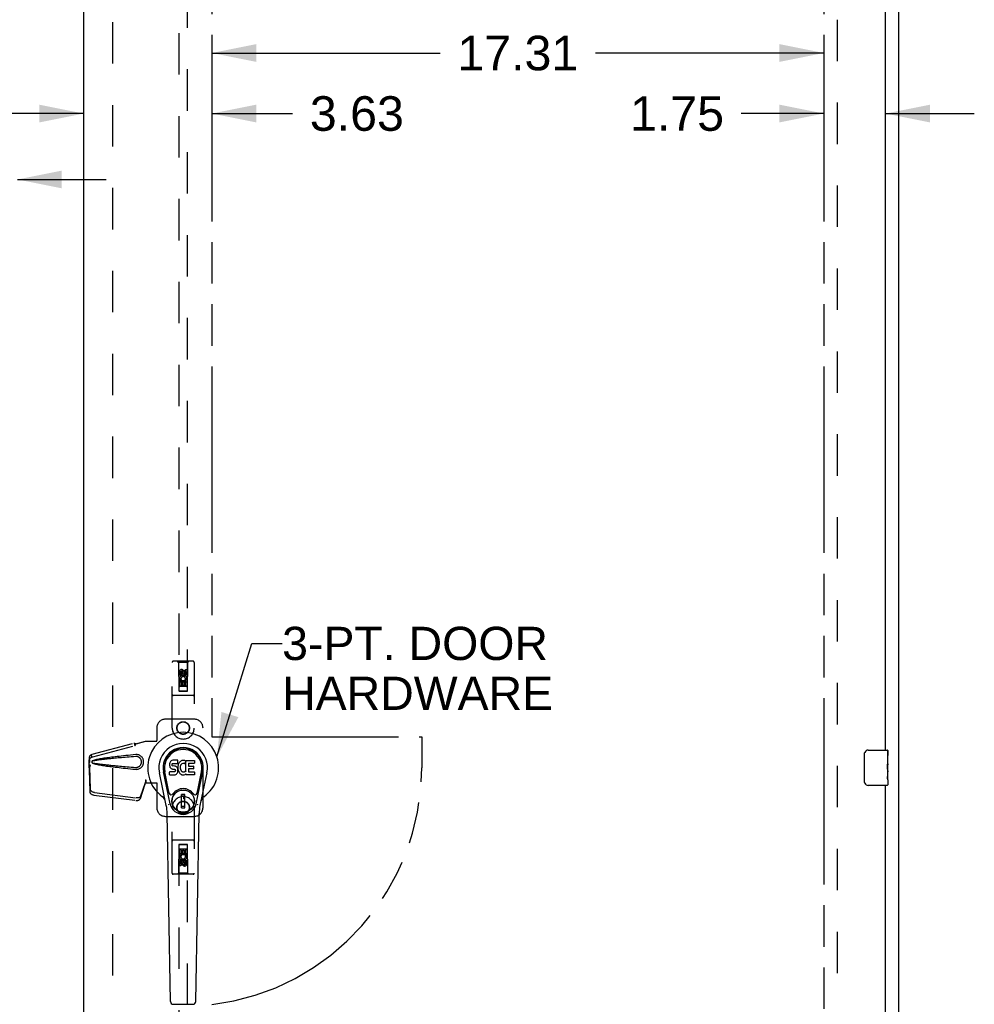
# Model space of a CAD drawing. Header units: inches. Extents: x 0 to 213, y 0 to 138.
# Tile 9 of 16: x 67 to 94, y 64 to 92. Entities that reach past the tile are written whole.
import ezdxf

# ---------------------------------------------------------------- set-up
doc = ezdxf.new("R2010")
doc.units = ezdxf.units.IN
doc.header["$LTSCALE"] = 11.73
doc.header["$MEASUREMENT"] = 0
doc.linetypes.add('HIDDEN', pattern=[0.2, 0.1, -0.1])
doc.linetypes.add('PHANTOM', pattern=[0.8, 0.45, -0.05, 0.1, -0.05, 0.1, -0.05])
doc.layers.get('0').update_dxf_attribs({"linetype": 'CONTINUOUS'})
for name, color, linetype in [('02___PRT_ALL_AXES', 7, 'CONTINUOUS'), ('AVAILABLE_DOOR_SPACE', 7, 'CONTINUOUS'), ('DEFAULT_2', 8, 'HIDDEN'), ('DIMENSIONS', 7, 'CONTINUOUS')]:
    doc.layers.add(name, color=color, linetype=linetype)
doc.styles.get("Standard").update_dxf_attribs({"font": 'arial.ttf'})
doc.dimstyles.new('DIMSTYLE_2', dxfattribs={"dimtxt": 0.978545, "dimasz": 1.254545, "dimexe": 0.09, "dimexo": 0.07, "dimgap": 0.039, "dimtad": 0, "dimtih": 1, "dimtoh": 1, "dimzin": 4, "dimdsep": 46, "dimtxsty": 'Standard', "dimblk": '_FILLED', "dimblk1": '_FILLED', "dimblk2": '_FILLED', "dimcen": 0.09, "dimazin": 1, "dimtfac": 1, "dimtdec": 3, "dimtofl": 0, "dimtmove": 0, "dimatfit": 3, "dimldrblk": '_FILLED', "dimfxl": 1, "dimtolj": 1, "dimtzin": 4, "dimarcsym": 0})
doc.dimstyles.get("Standard").update_dxf_attribs({"dimtxt": 1.066364, "dimasz": 1.254545, "dimexe": 0.09, "dimexo": 0.07, "dimgap": 0.09, "dimtad": 0, "dimtih": 1, "dimtoh": 1, "dimdec": 3, "dimzin": 4, "dimdsep": 46, "dimtxsty": 'Standard', "dimblk": '_FILLED', "dimblk1": '_FILLED', "dimblk2": '_FILLED', "dimcen": 0.09, "dimadec": 3, "dimazin": 1, "dimtp": 0.001, "dimtm": 0.001, "dimtfac": 1, "dimtdec": 3, "dimtofl": 0, "dimtmove": 0, "dimatfit": 3, "dimldrblk": '_FILLED', "dimfxl": 1, "dimtolj": 1, "dimtzin": 4, "dimarcsym": 0})

# ---------------------------------------------------------------- blocks, each defined once
blk = doc.blocks.new('_FILLED')
at = {"color": 0, "linetype": 'ByBlock'}
blk.add_solid([(0, 0), (-1, 0.2), (-1, -0.2)], dxfattribs=at)
blk = doc.blocks.new('*D11')
at = {"layer": 'DIMENSIONS', "color": 2, "linetype": 'Continuous'}
for p, q in [((72.214, 91.04), (78.671, 91.04)), ((89.527, 91.04), (83.069, 91.04))]:
    blk.add_line(p, q, dxfattribs=at)
at = {"layer": 'DIMENSIONS', "color": 2, "linetype": 'Continuous', "xscale": 1.2545454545, "yscale": 1.2545454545, "zscale": 1.2545454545, "rotation": 180}
blk.add_blockref('_FILLED', (72.214, 91.04), dxfattribs=at)
at = {"layer": 'DIMENSIONS', "color": 2, "linetype": 'Continuous', "xscale": 1.2545454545, "yscale": 1.2545454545, "zscale": 1.2545454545}
blk.add_blockref('_FILLED', (89.527, 91.04), dxfattribs=at)
at = {"layer": 'DIMENSIONS', "color": 2, "linetype": 'Continuous', "insert": (80.87, 91.529), "char_height": 0.9785, "width": 3.41945, "attachment_point": 2, "line_spacing_factor": 0.9}
blk.add_mtext('17.31', dxfattribs=at)
blk = doc.blocks.new('*D12')
at = {"layer": 'DIMENSIONS', "color": 2, "linetype": 'Continuous'}
for p, q in [((89.527, 89.327), (87.194, 89.327)), ((91.277, 89.327), (93.786, 89.327))]:
    blk.add_line(p, q, dxfattribs=at)
at = {"layer": 'DIMENSIONS', "color": 2, "linetype": 'Continuous', "xscale": 1.2545454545, "yscale": 1.2545454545, "zscale": 1.2545454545}
blk.add_blockref('_FILLED', (89.527, 89.327), dxfattribs=at)
at = {"layer": 'DIMENSIONS', "color": 2, "linetype": 'Continuous', "xscale": 1.2545454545, "yscale": 1.2545454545, "zscale": 1.2545454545, "rotation": 180}
blk.add_blockref('_FILLED', (91.277, 89.327), dxfattribs=at)
at = {"layer": 'DIMENSIONS', "color": 2, "linetype": 'Continuous', "insert": (86.705, 89.817), "char_height": 0.9785, "width": 2.65917, "attachment_point": 3, "line_spacing_factor": 0.9}
blk.add_mtext('1.75', dxfattribs=at)
blk = doc.blocks.new('*D13')
at = {"layer": 'DIMENSIONS', "color": 2, "linetype": 'Continuous'}
for p, q in [((68.589, 89.327), (66.08, 89.327)), ((72.214, 89.327), (74.496, 89.327))]:
    blk.add_line(p, q, dxfattribs=at)
at = {"layer": 'DIMENSIONS', "color": 2, "linetype": 'Continuous', "xscale": 1.2545454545, "yscale": 1.2545454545, "zscale": 1.2545454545}
blk.add_blockref('_FILLED', (68.589, 89.327), dxfattribs=at)
at = {"layer": 'DIMENSIONS', "color": 2, "linetype": 'Continuous', "xscale": 1.2545454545, "yscale": 1.2545454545, "zscale": 1.2545454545, "rotation": 180}
blk.add_blockref('_FILLED', (72.214, 89.327), dxfattribs=at)
at = {"layer": 'DIMENSIONS', "color": 2, "linetype": 'Continuous', "insert": (74.986, 89.817), "char_height": 0.9785, "width": 2.65917, "attachment_point": 1, "line_spacing_factor": 0.9}
blk.add_mtext('3.63', dxfattribs=at)
blk = doc.blocks.new('*D14')
at = {"layer": 'DIMENSIONS', "color": 2, "linetype": 'Continuous'}
for p, q in [((63.089, 87.461), (61.055, 87.461)), ((66.714, 87.461), (69.223, 87.461))]:
    blk.add_line(p, q, dxfattribs=at)
at = {"layer": 'DIMENSIONS', "color": 2, "linetype": 'Continuous', "xscale": 1.2545454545, "yscale": 1.2545454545, "zscale": 1.2545454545}
blk.add_blockref('_FILLED', (63.089, 87.461), dxfattribs=at)
at = {"layer": 'DIMENSIONS', "color": 2, "linetype": 'Continuous', "xscale": 1.2545454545, "yscale": 1.2545454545, "zscale": 1.2545454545, "rotation": 180}
blk.add_blockref('_FILLED', (66.714, 87.461), dxfattribs=at)
at = {"layer": 'DIMENSIONS', "color": 2, "linetype": 'Continuous', "insert": (60.566, 87.951), "char_height": 0.9785, "width": 2.65917, "attachment_point": 3, "line_spacing_factor": 0.9}
blk.add_mtext('3.63', dxfattribs=at)

msp = doc.modelspace()

# ---------------------------------------------------------------- linework, layer by layer
at = {"color": 3, "linetype": 'Continuous'}
for p, q in [((91.652, 32.918), (91.652, 104.71)), ((68.589, 39.668), (68.589, 101.96)), ((91.277, 71.314), (91.277, 96.564)), ((91.277, 45.064), (91.277, 70.314))]:
    msp.add_line(p, q, dxfattribs=at)
at = {"color": 7, "linetype": 'Continuous'}
for p, q in [((90.682, 70.414), (90.682, 71.214)), ((90.782, 71.314), (91.322, 71.314)), ((91.337, 71.299), (91.337, 71.16)), ((71.017, 70.928), (71.015, 70.905)), ((71.015, 70.905), (71.016, 70.881)), ((71.016, 70.881), (71.02, 70.857)), ((71.022, 70.952), (71.017, 70.928)), ((71.02, 70.857), (71.029, 70.835)), ((71.032, 70.974), (71.022, 70.952)), ((71.029, 70.835), (71.041, 70.815)), ((71.045, 70.994), (71.032, 70.974)), ((71.041, 70.815), (71.058, 70.798)), ((71.054, 71.002), (71.045, 70.994)), ((71.063, 71.008), (71.054, 71.002)), ((71.058, 70.798), (71.078, 70.784)), ((71.085, 71.018), (71.063, 71.008)), ((71.078, 70.784), (71.089, 70.78)), ((71.108, 71.025), (71.085, 71.018)), ((71.087, 70.908), (71.089, 70.923)), ((71.087, 70.893), (71.087, 70.908)), ((71.087, 70.885), (71.087, 70.893)), ((71.09, 70.878), (71.087, 70.885)), ((71.089, 70.923), (71.092, 70.93)), ((71.089, 70.78), (71.1, 70.778)), ((71.094, 70.872), (71.09, 70.878)), ((71.092, 70.93), (71.098, 70.935)), ((71.1, 70.868), (71.094, 70.872)), ((71.098, 70.935), (71.112, 70.939)), ((71.115, 70.864), (71.1, 70.868)), ((71.1, 70.778), (71.148, 70.778)), ((71.248, 71.025), (71.108, 71.025)), ((71.112, 70.939), (71.127, 70.94)), ((71.139, 70.865), (71.115, 70.864)), ((71.127, 70.94), (71.24, 70.94)), ((71.163, 70.863), (71.139, 70.865)), ((71.148, 70.778), (71.155, 70.777)), ((71.155, 70.777), (71.162, 70.775)), ((71.162, 70.775), (71.168, 70.77)), ((71.186, 70.858), (71.163, 70.863)), ((71.168, 70.77), (71.173, 70.764)), ((71.197, 70.853), (71.186, 70.858)), ((71.207, 70.847), (71.197, 70.853)), ((71.224, 70.83), (71.207, 70.847)), ((71.237, 70.81), (71.224, 70.83)), ((71.247, 70.788), (71.237, 70.81)), ((71.24, 70.94), (71.246, 70.941)), ((71.246, 70.941), (71.248, 70.946)), ((71.253, 70.764), (71.247, 70.788)), ((71.25, 70.983), (71.248, 71.025)), ((71.248, 70.946), (71.249, 70.959)), ((71.252, 70.861), (71.248, 70.817)), ((71.248, 70.817), (71.249, 70.795)), ((71.249, 70.959), (71.25, 70.983)), ((71.249, 70.795), (71.252, 70.773)), ((71.256, 70.883), (71.252, 70.861)), ((71.252, 70.773), (71.256, 70.751)), ((71.262, 70.905), (71.256, 70.883)), ((71.271, 70.925), (71.262, 70.905)), ((71.282, 70.945), (71.271, 70.925)), ((71.295, 70.963), (71.282, 70.945)), ((71.309, 70.98), (71.295, 70.963)), ((71.326, 70.995), (71.309, 70.98)), ((71.318, 70.833), (71.317, 70.806)), ((71.317, 70.806), (71.318, 70.793)), ((71.321, 70.86), (71.318, 70.833)), ((71.318, 70.793), (71.321, 70.78)), ((71.325, 70.872), (71.321, 70.86)), ((71.321, 70.78), (71.332, 70.755)), ((71.331, 70.884), (71.325, 70.872)), ((71.344, 71.008), (71.326, 70.995)), ((71.345, 70.907), (71.331, 70.884)), ((71.364, 71.017), (71.344, 71.008)), ((71.353, 70.918), (71.345, 70.907)), ((71.364, 70.925), (71.353, 70.918)), ((71.386, 71.022), (71.364, 71.017)), ((71.389, 70.936), (71.364, 70.925)), ((71.408, 71.024), (71.386, 71.022)), ((71.401, 70.939), (71.389, 70.936)), ((71.415, 70.939), (71.401, 70.939)), ((71.431, 71.024), (71.408, 71.024)), ((71.428, 70.936), (71.415, 70.939)), ((71.44, 70.931), (71.428, 70.936)), ((71.442, 71.022), (71.431, 71.024)), ((71.452, 71.019), (71.442, 71.022)), ((71.473, 71.001), (71.446, 70.933)), ((71.471, 71.006), (71.452, 71.019)), ((71.481, 71.023), (71.718, 71.023)), ((71.481, 70.698), (71.481, 71.023)), ((71.551, 70.936), (71.551, 70.868)), ((71.553, 70.777), (71.553, 70.7)), ((71.718, 70.94), (71.556, 70.94)), ((71.556, 70.864), (71.687, 70.864)), ((71.687, 70.782), (71.557, 70.782)), ((71.692, 70.859), (71.692, 70.786)), ((71.723, 71.019), (71.723, 70.945)), ((91.337, 70.929), (91.337, 70.898)), ((70.925, 69.744), (70.728, 70.67)), ((71.036, 69.792), (70.843, 70.695)), ((70.891, 70.469), (70.847, 70.696)), ((70.959, 70.322), (70.884, 70.703)), ((71.018, 70.619), (71.018, 70.694)), ((71.082, 70.699), (71.022, 70.698)), ((71.023, 70.614), (71.167, 70.614)), ((71.143, 70.699), (71.082, 70.699)), ((71.158, 70.7), (71.143, 70.699)), ((71.164, 70.704), (71.158, 70.7)), ((71.17, 70.709), (71.164, 70.704)), ((71.167, 70.614), (71.179, 70.616)), ((71.179, 70.721), (71.17, 70.709)), ((71.173, 70.764), (71.18, 70.751)), ((71.182, 70.728), (71.179, 70.721)), ((71.179, 70.616), (71.19, 70.62)), ((71.18, 70.751), (71.182, 70.735)), ((71.182, 70.735), (71.182, 70.728)), ((71.19, 70.62), (71.21, 70.633)), ((71.21, 70.633), (71.227, 70.65)), ((71.227, 70.65), (71.233, 70.66)), ((71.233, 70.66), (71.239, 70.671)), ((71.239, 70.671), (71.247, 70.693)), ((71.247, 70.693), (71.254, 70.717)), ((71.255, 70.741), (71.253, 70.764)), ((71.254, 70.717), (71.255, 70.741)), ((71.256, 70.751), (71.263, 70.73)), ((71.263, 70.73), (71.285, 70.691)), ((71.285, 70.691), (71.297, 70.672)), ((71.297, 70.672), (71.312, 70.655)), ((71.312, 70.655), (71.328, 70.64)), ((71.328, 70.64), (71.346, 70.627)), ((71.332, 70.755), (71.345, 70.732)), ((71.345, 70.732), (71.354, 70.722)), ((71.346, 70.627), (71.356, 70.622)), ((71.354, 70.722), (71.364, 70.713)), ((71.356, 70.622), (71.366, 70.618)), ((71.364, 70.713), (71.375, 70.706)), ((71.366, 70.618), (71.388, 70.612)), ((71.375, 70.706), (71.387, 70.701)), ((71.387, 70.701), (71.401, 70.698)), ((71.388, 70.612), (71.41, 70.61)), ((71.401, 70.698), (71.414, 70.698)), ((71.41, 70.61), (71.432, 70.613)), ((71.414, 70.698), (71.427, 70.7)), ((71.427, 70.7), (71.44, 70.704)), ((71.432, 70.613), (71.454, 70.62)), ((71.44, 70.704), (71.452, 70.709)), ((71.452, 70.709), (71.463, 70.717)), ((71.454, 70.62), (71.472, 70.631)), ((71.469, 70.716), (71.481, 70.698)), ((71.472, 70.631), (71.473, 70.631)), ((71.483, 70.631), (71.473, 70.631)), ((71.483, 70.619), (71.483, 70.631)), ((71.719, 70.614), (71.488, 70.614)), ((71.557, 70.695), (71.719, 70.695)), ((71.723, 70.691), (71.723, 70.619)), ((71.767, 69.792), (71.96, 70.695)), ((71.844, 70.322), (71.919, 70.703)), ((72.075, 70.67), (71.878, 69.744)), ((71.912, 70.469), (71.956, 70.696)), ((91.337, 70.732), (91.337, 70.699)), ((71.007, 70.097), (70.959, 70.322)), ((71.796, 70.097), (71.844, 70.322)), ((91.322, 70.314), (90.782, 70.314)), ((91.337, 70.475), (91.337, 70.329)), ((71.447, 70.057), (71.356, 70.057)), ((71.356, 69.683), (71.356, 70.057)), ((71.356, 70.017), (71.447, 70.017)), ((71.407, 70.017), (71.407, 69.938)), ((71.447, 69.938), (71.407, 69.938)), ((71.447, 69.683), (71.447, 70.057)), ((71.447, 69.722), (71.356, 69.722)), ((71.356, 69.683), (71.447, 69.683)), ((71.044, 64.198), (70.951, 69.519)), ((71.759, 64.198), (71.852, 69.519)), ((71.122, 64.121), (71.681, 64.121))]:
    msp.add_line(p, q, dxfattribs=at)
for points in [[(90.682, 71.214), (90.682, 71.22), (90.682, 71.227), (90.683, 71.233), (90.685, 71.239), (90.686, 71.245), (90.688, 71.25)], [(90.688, 70.378), (90.686, 70.384), (90.685, 70.389), (90.683, 70.395), (90.682, 70.402), (90.682, 70.408), (90.682, 70.414)], [(71.003, 69.761), (71.002, 69.767), (71, 69.772), (70.999, 69.778), (70.997, 69.783)], [(71.806, 69.783), (71.805, 69.778), (71.803, 69.772), (71.802, 69.767), (71.8, 69.761)]]:
    msp.add_lwpolyline(points, dxfattribs=at)
for radius in [0.317, 0.313]:
    msp.add_circle((71.402, 69.87), radius, dxfattribs=at)
for centre, radius, start, end in [((71.402, 70.814), 1.004, 305.5066, 234.4934), ((71.402, 70.814), 0.689, 347.9703, 192.0297), ((71.402, 70.814), 0.571, 347.9703, 192.0297), ((71.402, 70.804), 0.527, 348.9402, 191.0594), ((90.782, 71.214), 0.1, 90, 158.7946), ((91.322, 71.299), 0.015, 0, 90), ((71.442, 70.935), 0.00448, 246.1578, 339.0016), ((71.468, 71.003), 0.00448, 339.0016, 51.8729), ((71.556, 70.936), 0.00448, 90, 180), ((71.556, 70.868), 0.00448, 180, 270), ((71.557, 70.777), 0.00448, 90, 180), ((71.687, 70.859), 0.00448, 0, 90), ((71.687, 70.786), 0.00448, 270, 360), ((71.718, 71.019), 0.00448, 0, 90), ((71.718, 70.945), 0.00448, 270, 360), ((71.022, 70.694), 0.00448, 90, 180.0119), ((71.023, 70.619), 0.00483, 180, 270), ((71.466, 70.713), 0.00448, 34.0893, 127.3444), ((71.488, 70.619), 0.00448, 180, 270), ((71.557, 70.7), 0.00448, 180, 270), ((71.719, 70.691), 0.00448, 0, 90), ((71.719, 70.619), 0.00448, 270, 360), ((71.402, 69.87), 0.354, 35.4237, 144.5763), ((90.782, 70.414), 0.1, 201.1999, 270), ((91.322, 70.329), 0.015, 270, 360), ((70.704, 69.837), 0.197, 12.0297, 54.4934), ((71.065, 70.109), 0.0591, 192.0297, 324.5763), ((71.738, 70.109), 0.0591, 215.4237, 347.9703), ((72.099, 69.837), 0.197, 125.5066, 167.9703), ((69.77, 69.498), 1.181, 1, 12.0297), ((71.402, 69.87), 0.374, 192.0297, 347.9703), ((73.033, 69.498), 1.181, 167.9703, 179), ((71.122, 64.2), 0.0787, 181, 270), ((71.681, 64.2), 0.0787, 270, 359)]:
    msp.add_arc(centre, radius, start, end, dxfattribs=at)
msp.add_ellipse((71.402, 70.804), major_axis=(0, 0.565), ratio=0.999848, start_param=-1.76365, end_param=1.76365, dxfattribs=at)
at = {"layer": '02___PRT_ALL_AXES', "color": 8, "linetype": 'HIDDEN'}
for p, q in [((71.466, 73.593), (71.508, 73.593)), ((71.466, 73.501), (71.466, 73.593)), ((71.508, 73.593), (71.508, 73.501)), ((71.295, 73.437), (71.295, 73.529)), ((71.337, 73.437), (71.295, 73.437)), ((71.295, 73.281), (71.473, 73.281)), ((71.295, 73.124), (71.295, 73.281)), ((71.343, 73.305), (71.304, 73.288)), ((71.337, 73.529), (71.337, 73.437)), ((71.381, 73.501), (71.381, 73.529)), ((71.422, 73.543), (71.422, 73.497)), ((71.473, 73.281), (71.454, 73.294)), ((71.498, 73.284), (71.496, 73.281)), ((71.496, 73.281), (71.508, 73.281)), ((71.508, 73.281), (71.508, 73.124)), ((71.337, 73.124), (71.295, 73.124)), ((71.38, 73.238), (71.337, 73.238)), ((71.337, 73.238), (71.337, 73.124)), ((71.38, 73.146), (71.38, 73.238)), ((71.422, 73.146), (71.38, 73.146)), ((71.466, 73.238), (71.422, 73.238)), ((71.422, 73.238), (71.422, 73.146)), ((71.466, 73.124), (71.466, 73.238)), ((71.508, 73.124), (71.466, 73.124)), ((71.295, 68.504), (71.337, 68.504)), ((71.295, 68.348), (71.295, 68.504)), ((71.307, 68.348), (71.295, 68.348)), ((71.306, 68.344), (71.307, 68.348)), ((71.508, 68.348), (71.331, 68.348)), ((71.331, 68.348), (71.349, 68.335)), ((71.337, 68.504), (71.337, 68.39)), ((71.337, 68.39), (71.381, 68.39)), ((71.381, 68.482), (71.423, 68.482)), ((71.381, 68.39), (71.381, 68.482)), ((71.423, 68.482), (71.423, 68.39)), ((71.423, 68.39), (71.466, 68.39)), ((71.46, 68.323), (71.499, 68.34)), ((71.466, 68.504), (71.508, 68.504)), ((71.466, 68.39), (71.466, 68.504)), ((71.508, 68.504), (71.508, 68.348)), ((71.295, 68.035), (71.295, 68.127)), ((71.337, 68.035), (71.295, 68.035)), ((71.337, 68.127), (71.337, 68.035)), ((71.381, 68.085), (71.381, 68.131)), ((71.422, 68.127), (71.422, 68.099)), ((71.466, 68.191), (71.508, 68.191)), ((71.466, 68.099), (71.466, 68.191)), ((71.508, 68.191), (71.508, 68.099))]:
    msp.add_line(p, q, dxfattribs=at)
at = {"layer": '02___PRT_ALL_AXES', "color": 7, "linetype": 'Continuous'}
for p, q in [((91.337, 71.16), (91.33, 71.16)), ((91.33, 71.16), (91.33, 70.929)), ((91.337, 70.735), (91.337, 71.299)), ((91.337, 70.992), (91.33, 70.992)), ((91.337, 70.929), (91.33, 70.929)), ((91.337, 70.894), (91.331, 70.894)), ((91.335, 70.76), (91.333, 70.782)), ((91.337, 70.699), (91.33, 70.699)), ((91.33, 70.699), (91.33, 70.563)), ((91.331, 70.531), (91.337, 70.531)), ((91.335, 70.762), (91.337, 70.762)), ((91.337, 70.476), (91.337, 70.732)), ((91.337, 70.475), (91.337, 70.329))]:
    msp.add_line(p, q, dxfattribs=at)
for points in [[(91.333, 70.782), (91.332, 70.793), (91.331, 70.805), (91.331, 70.818), (91.33, 70.83), (91.33, 70.843), (91.33, 70.856), (91.33, 70.869), (91.33, 70.882), (91.331, 70.894), (91.331, 70.906), (91.332, 70.918)], [(91.331, 70.526), (91.331, 70.535), (91.33, 70.544), (91.33, 70.553), (91.33, 70.563)], [(91.334, 70.502), (91.333, 70.509), (91.332, 70.517), (91.331, 70.526)], [(91.337, 70.475), (91.336, 70.478), (91.336, 70.483), (91.335, 70.488), (91.334, 70.502)], [(91.337, 70.732), (91.336, 70.741), (91.336, 70.75), (91.335, 70.76)]]:
    msp.add_lwpolyline(points, dxfattribs=at)
at = {"layer": '02___PRT_ALL_AXES', "color": 8, "linetype": 'HIDDEN'}
for centre, radius in [((71.402, 73.487), 0.085), ((71.402, 71.939), 0.172), ((71.402, 69.689), 0.172), ((71.402, 68.142), 0.085)]:
    msp.add_circle(centre, radius, dxfattribs=at)
for centre, radius, start, end in [((71.359, 73.529), 0.0644, 12.2995, 180.0775), ((71.402, 73.33), 0.107, 334.2636, 203.4027), ((71.359, 73.529), 0.0219, 359.9011, 180), ((71.402, 73.33), 0.0639, 324.8895, 203.4026), ((71.445, 73.501), 0.0635, 180, 360), ((71.444, 73.501), 0.0219, 190.307, 360), ((71.401, 68.298), 0.107, 154.2636, 23.4027), ((71.401, 68.298), 0.0639, 144.8895, 23.4026), ((71.358, 68.127), 0.0635, 0, 180), ((71.359, 68.127), 0.0219, 10.307, 180), ((71.444, 68.099), 0.0644, 192.2995, 0.0775), ((71.444, 68.099), 0.0219, 179.9011, 360)]:
    msp.add_arc(centre, radius, start, end, dxfattribs=at)
at = {"layer": '02___PRT_ALL_AXES', "color": 7, "linetype": 'Continuous'}
msp.add_ellipse((91.074, 70.898), major_axis=(0.263, 0), ratio=0.432808, start_param=0, end_param=0.179988, dxfattribs=at)
at = {"layer": 'AVAILABLE_DOOR_SPACE', "color": 4, "linetype": 'PHANTOM'}
for p, q in [((72.214, 100.939), (72.214, 71.689)), ((89.527, 100.939), (89.527, 40.689)), ((72.214, 71.689), (78.152, 71.689)), ((78.152, 71.689), (78.152, 70.814))]:
    msp.add_line(p, q, dxfattribs=at)
msp.add_arc((71.402, 70.814), 6.75, 276.9135, 360, dxfattribs=at)
at = {"layer": 'DEFAULT_2', "color": 8, "linetype": 'HIDDEN'}
for p, q in [((69.402, 101.299), (69.402, 40.329)), ((89.902, 101.366), (89.902, 40.262)), ((71.277, 100.987), (71.277, 72.985)), ((71.527, 72.985), (71.527, 100.987)), ((71.089, 71.939), (71.089, 73.797)), ((71.684, 73.827), (71.119, 73.827)), ((71.272, 73.797), (71.242, 73.827)), ((71.272, 73.797), (71.275, 72.987)), ((71.532, 73.797), (71.272, 73.797)), ((71.402, 73.558), (71.339, 73.522)), ((71.402, 73.558), (71.402, 73.547)), ((71.464, 73.522), (71.402, 73.558)), ((71.528, 72.987), (71.532, 73.797)), ((71.532, 73.797), (71.562, 73.827)), ((71.714, 73.797), (71.714, 71.939)), ((71.339, 73.522), (71.339, 73.45)), ((71.339, 73.522), (71.349, 73.517)), ((71.339, 73.45), (71.349, 73.456)), ((71.339, 73.45), (71.402, 73.414)), ((71.402, 73.547), (71.349, 73.517)), ((71.349, 73.517), (71.349, 73.456)), ((71.349, 73.456), (71.402, 73.426)), ((71.454, 73.517), (71.402, 73.547)), ((71.402, 73.426), (71.454, 73.456)), ((71.402, 73.414), (71.464, 73.45)), ((71.402, 73.414), (71.402, 73.426)), ((71.464, 73.522), (71.454, 73.517)), ((71.454, 73.456), (71.454, 73.517)), ((71.464, 73.45), (71.454, 73.456)), ((71.464, 73.45), (71.464, 73.522)), ((71.529, 73.237), (71.274, 73.237)), ((71.487, 73.112), (71.317, 73.112)), ((71.684, 72.862), (71.119, 72.862)), ((71.275, 72.987), (71.528, 72.987)), ((71.277, 72.988), (71.527, 72.988)), ((71.277, 72.985), (71.527, 72.985)), ((71.714, 72.189), (70.902, 72.189)), ((70.652, 71.939), (70.652, 71.586)), ((71.964, 69.689), (71.964, 71.939)), ((68.831, 71.196), (70.022, 71.516)), ((68.845, 71.125), (70.035, 71.445)), ((70.023, 71.513), (70.022, 71.516)), ((70.035, 71.445), (70.022, 71.516)), ((70.023, 71.513), (70.036, 71.442)), ((70.036, 71.442), (70.035, 71.445)), ((70.062, 71.496), (70.334, 71.569)), ((70.069, 71.496), (70.062, 71.496)), ((70.069, 71.496), (70.341, 71.569)), ((70.334, 71.569), (70.655, 71.569)), ((70.647, 71.569), (70.652, 71.586)), ((70.655, 71.569), (70.652, 71.586)), ((68.798, 71.184), (68.812, 71.113)), ((70.081, 71.188), (70.058, 71.187)), ((68.752, 70.828), (68.739, 70.757)), ((68.74, 70.777), (68.739, 70.766)), ((68.741, 70.787), (68.74, 70.777)), ((68.75, 70.844), (68.741, 70.787)), ((68.744, 71.018), (68.746, 71.04)), ((68.744, 70.816), (68.744, 71.018)), ((68.75, 71.018), (68.744, 71.018)), ((68.766, 70.898), (68.744, 70.816)), ((68.744, 70.816), (68.75, 70.816)), ((68.75, 71.016), (68.75, 71.015)), ((68.75, 71.015), (68.75, 71.014)), ((68.75, 71.014), (68.751, 71.012)), ((68.751, 71.012), (68.752, 71)), ((68.752, 71), (68.753, 70.982)), ((68.752, 70.828), (68.771, 70.213)), ((68.753, 70.982), (68.754, 70.97)), ((68.754, 70.97), (68.755, 70.961)), ((68.765, 70.998), (68.771, 71.023)), ((68.773, 70.898), (68.771, 70.891)), ((68.739, 70.766), (68.739, 70.757)), ((68.739, 70.757), (68.758, 70.141)), ((70.19, 69.947), (70.321, 70.331)), ((70.203, 70.019), (70.335, 70.402)), ((70.321, 70.331), (70.335, 70.402)), ((70.331, 70.398), (70.321, 70.331)), ((70.334, 70.477), (70.341, 70.477)), ((70.334, 70.477), (70.334, 70.466)), ((70.334, 70.477), (70.334, 70.389)), ((70.334, 70.466), (70.334, 70.436)), ((70.334, 70.418), (70.335, 70.413)), ((70.334, 70.389), (70.655, 70.389)), ((70.341, 70.477), (70.341, 70.389)), ((70.647, 70.389), (70.652, 70.372)), ((70.655, 70.389), (70.652, 70.372)), ((70.652, 70.372), (70.652, 69.689)), ((68.875, 70.042), (70.063, 69.89)), ((68.889, 70.113), (70.076, 69.961)), ((71.089, 67.832), (71.089, 69.689)), ((71.714, 69.689), (71.714, 67.832)), ((70.902, 69.439), (71.714, 69.439)), ((71.684, 68.767), (71.119, 68.767)), ((71.275, 68.642), (71.272, 67.832)), ((71.275, 68.642), (71.528, 68.642)), ((71.527, 68.643), (71.277, 68.643)), ((71.277, 68.643), (71.277, 40.642)), ((71.527, 68.64), (71.277, 68.64)), ((71.527, 40.642), (71.527, 68.643)), ((71.532, 67.832), (71.528, 68.642)), ((71.274, 68.392), (71.529, 68.392)), ((71.317, 68.517), (71.487, 68.517)), ((71.402, 68.214), (71.339, 68.178)), ((71.339, 68.178), (71.349, 68.172)), ((71.339, 68.178), (71.339, 68.106)), ((71.339, 68.106), (71.349, 68.112)), ((71.339, 68.106), (71.402, 68.07)), ((71.402, 68.202), (71.349, 68.172)), ((71.349, 68.172), (71.349, 68.112)), ((71.349, 68.112), (71.402, 68.081)), ((71.464, 68.178), (71.402, 68.214)), ((71.402, 68.214), (71.402, 68.202)), ((71.454, 68.172), (71.402, 68.202)), ((71.402, 68.081), (71.454, 68.112)), ((71.402, 68.07), (71.464, 68.106)), ((71.402, 68.07), (71.402, 68.081)), ((71.464, 68.178), (71.454, 68.172)), ((71.454, 68.112), (71.454, 68.172)), ((71.464, 68.106), (71.454, 68.112)), ((71.464, 68.106), (71.464, 68.178)), ((71.684, 67.802), (71.119, 67.802)), ((71.272, 67.832), (71.242, 67.802)), ((71.532, 67.832), (71.272, 67.832)), ((71.532, 67.832), (71.562, 67.802))]:
    msp.add_line(p, q, dxfattribs=at)
for points in [[(70.023, 71.513), (70.026, 71.511), (70.029, 71.509), (70.032, 71.507), (70.035, 71.506), (70.038, 71.505), (70.04, 71.504), (70.043, 71.504), (70.045, 71.503)], [(70.036, 71.442), (70.039, 71.443), (70.041, 71.445), (70.044, 71.447), (70.045, 71.449), (70.047, 71.452), (70.049, 71.454), (70.05, 71.457), (70.051, 71.46), (70.052, 71.463), (70.053, 71.466), (70.054, 71.47), (70.055, 71.473), (70.056, 71.477), (70.057, 71.481), (70.058, 71.485), (70.059, 71.489)], [(70.045, 71.503), (70.05, 71.502), (70.053, 71.501), (70.056, 71.5), (70.059, 71.5), (70.062, 71.499), (70.066, 71.497), (70.069, 71.496)], [(70.059, 71.489), (70.06, 71.492), (70.062, 71.496)], [(70.059, 71.489), (70.06, 71.491), (70.061, 71.493), (70.063, 71.495), (70.065, 71.496), (70.067, 71.496)], [(68.746, 71.04), (68.747, 71.046), (68.749, 71.054), (68.753, 71.063), (68.757, 71.071), (68.763, 71.079), (68.77, 71.086), (68.779, 71.093), (68.788, 71.1), (68.799, 71.107), (68.812, 71.113)], [(68.747, 71.076), (68.747, 71.07), (68.747, 71.062), (68.747, 71.055), (68.747, 71.049), (68.746, 71.043), (68.746, 71.04)], [(68.747, 71.076), (68.748, 71.091), (68.75, 71.107), (68.753, 71.122), (68.758, 71.136), (68.764, 71.148), (68.771, 71.159), (68.78, 71.169), (68.789, 71.177), (68.798, 71.184)], [(68.748, 71.057), (68.747, 71.074), (68.747, 71.076)], [(68.755, 70.961), (68.754, 70.976), (68.753, 70.992), (68.752, 71.009), (68.751, 71.025), (68.75, 71.041), (68.748, 71.057)], [(68.798, 71.184), (68.806, 71.187), (68.814, 71.191), (68.823, 71.194), (68.831, 71.196)], [(68.812, 71.113), (68.819, 71.116), (68.828, 71.12), (68.836, 71.123), (68.845, 71.125)], [(70.058, 71.187), (69.983, 71.18), (69.91, 71.172), (69.841, 71.165), (69.775, 71.158), (69.711, 71.151), (69.649, 71.144), (69.591, 71.138), (69.534, 71.131), (69.48, 71.125), (69.428, 71.119), (69.378, 71.112), (69.33, 71.106), (69.284, 71.1), (69.24, 71.094), (69.198, 71.088), (69.158, 71.082), (69.119, 71.076), (69.082, 71.07), (69.046, 71.064), (69.012, 71.058), (68.98, 71.051), (68.949, 71.045), (68.919, 71.038), (68.891, 71.031), (68.865, 71.023), (68.839, 71.014)], [(70.058, 71.134), (69.994, 71.128), (69.933, 71.123), (69.874, 71.118), (69.817, 71.113), (69.762, 71.108), (69.71, 71.104), (69.659, 71.099), (69.61, 71.095), (69.563, 71.091), (69.518, 71.086), (69.475, 71.082), (69.434, 71.079), (69.394, 71.075), (69.357, 71.071), (69.321, 71.068), (69.286, 71.064), (69.253, 71.061), (69.222, 71.057), (69.192, 71.054), (69.163, 71.051), (69.135, 71.048), (69.107, 71.045), (69.08, 71.041), (69.053, 71.038), (69.026, 71.035), (68.999, 71.031), (68.973, 71.027), (68.946, 71.023), (68.919, 71.019), (68.892, 71.014), (68.866, 71.009), (68.839, 71.003)], [(70.058, 70.771), (70.081, 70.77), (70.103, 70.772), (70.125, 70.776), (70.147, 70.782), (70.168, 70.791), (70.188, 70.802), (70.206, 70.816), (70.223, 70.83), (70.237, 70.846), (70.249, 70.862), (70.259, 70.879), (70.267, 70.895), (70.273, 70.912), (70.278, 70.929), (70.282, 70.945), (70.284, 70.962), (70.284, 70.979), (70.284, 70.996), (70.282, 71.012), (70.278, 71.029), (70.273, 71.046), (70.267, 71.063), (70.259, 71.079), (70.249, 71.096), (70.237, 71.112), (70.223, 71.128), (70.206, 71.143), (70.188, 71.156), (70.168, 71.167), (70.147, 71.176), (70.125, 71.182), (70.103, 71.186), (70.081, 71.188)], [(70.058, 70.825), (70.067, 70.824), (70.076, 70.824), (70.086, 70.825), (70.095, 70.826), (70.104, 70.828), (70.114, 70.83), (70.122, 70.833), (70.131, 70.837), (70.139, 70.841), (70.148, 70.846), (70.156, 70.851), (70.164, 70.857), (70.172, 70.864), (70.18, 70.872), (70.188, 70.881), (70.196, 70.891), (70.202, 70.902), (70.208, 70.913), (70.213, 70.925), (70.216, 70.936), (70.219, 70.947), (70.221, 70.957), (70.222, 70.968), (70.222, 70.978), (70.222, 70.989), (70.221, 70.999), (70.219, 71.01), (70.217, 71.021), (70.213, 71.032), (70.209, 71.043), (70.203, 71.054), (70.197, 71.065), (70.189, 71.075), (70.182, 71.085), (70.173, 71.093), (70.165, 71.1), (70.157, 71.107), (70.149, 71.112), (70.14, 71.117), (70.132, 71.121), (70.123, 71.124), (70.114, 71.128), (70.105, 71.13), (70.096, 71.132), (70.086, 71.133), (70.077, 71.134), (70.067, 71.134), (70.058, 71.134)], [(68.773, 70.898), (68.768, 70.878), (68.763, 70.859), (68.757, 70.84), (68.752, 70.822), (68.746, 70.804), (68.741, 70.787)], [(68.75, 71.018), (68.75, 71.018), (68.75, 71.017), (68.75, 71.017), (68.75, 71.017), (68.75, 71.016)], [(68.766, 70.898), (68.763, 70.888), (68.76, 70.879), (68.758, 70.87), (68.755, 70.861), (68.752, 70.852), (68.75, 70.844)], [(68.75, 70.844), (68.75, 70.841), (68.751, 70.838), (68.751, 70.835), (68.751, 70.833), (68.752, 70.83), (68.752, 70.828)], [(68.755, 70.961), (68.757, 70.967), (68.758, 70.973), (68.76, 70.979), (68.761, 70.986), (68.763, 70.992), (68.765, 70.998)], [(68.839, 71.014), (68.833, 71.011), (68.828, 71.007), (68.824, 71.002), (68.82, 70.997), (68.817, 70.992), (68.816, 70.986), (68.815, 70.979), (68.816, 70.973), (68.817, 70.967), (68.82, 70.961), (68.823, 70.956), (68.828, 70.951), (68.833, 70.947), (68.839, 70.944)], [(68.839, 71.003), (68.834, 71.001), (68.83, 70.999), (68.826, 70.996), (68.823, 70.992), (68.821, 70.988), (68.819, 70.983), (68.819, 70.979), (68.819, 70.974), (68.821, 70.97), (68.823, 70.966), (68.826, 70.962), (68.83, 70.959), (68.834, 70.957), (68.839, 70.955)], [(68.839, 70.955), (68.866, 70.949), (68.892, 70.944), (68.919, 70.939), (68.946, 70.935), (68.972, 70.931), (68.999, 70.927), (69.026, 70.923), (69.053, 70.92), (69.079, 70.917), (69.106, 70.914), (69.134, 70.91), (69.162, 70.907), (69.191, 70.904), (69.221, 70.901), (69.253, 70.897), (69.285, 70.894), (69.32, 70.891), (69.356, 70.887), (69.393, 70.883), (69.433, 70.88), (69.474, 70.876), (69.517, 70.872), (69.562, 70.868), (69.609, 70.863), (69.658, 70.859), (69.709, 70.854), (69.762, 70.85), (69.817, 70.845), (69.874, 70.84), (69.933, 70.835), (69.994, 70.83), (70.058, 70.825)], [(68.839, 70.944), (68.864, 70.935), (68.89, 70.928), (68.918, 70.92), (68.947, 70.914), (68.978, 70.907), (69.01, 70.901), (69.044, 70.895), (69.079, 70.888), (69.116, 70.882), (69.154, 70.876), (69.195, 70.87), (69.237, 70.864), (69.281, 70.858), (69.326, 70.852), (69.374, 70.846), (69.424, 70.84), (69.476, 70.834), (69.53, 70.827), (69.587, 70.821), (69.646, 70.814), (69.708, 70.807), (69.772, 70.8), (69.839, 70.793), (69.909, 70.786), (69.982, 70.779), (70.058, 70.771)], [(68.889, 70.113), (68.873, 70.116), (68.859, 70.12), (68.844, 70.125), (68.83, 70.132), (68.818, 70.14), (68.806, 70.148), (68.796, 70.158), (68.788, 70.168), (68.781, 70.179), (68.776, 70.19), (68.773, 70.201), (68.771, 70.213)], [(70.334, 70.449), (70.334, 70.441), (70.333, 70.428), (70.332, 70.414), (70.331, 70.398), (70.328, 70.38), (70.327, 70.37)], [(70.341, 70.477), (70.339, 70.456), (70.336, 70.436), (70.333, 70.417), (70.331, 70.398)], [(70.334, 70.436), (70.334, 70.427), (70.334, 70.418)], [(70.335, 70.413), (70.335, 70.41), (70.335, 70.407), (70.335, 70.405), (70.335, 70.402)], [(68.758, 70.141), (68.759, 70.13), (68.762, 70.119), (68.767, 70.108), (68.774, 70.097), (68.783, 70.087), (68.793, 70.077), (68.804, 70.069), (68.817, 70.061), (68.831, 70.054), (68.845, 70.049), (68.86, 70.045), (68.875, 70.042)], [(70.063, 69.89), (70.077, 69.889), (70.091, 69.889), (70.105, 69.89), (70.119, 69.892), (70.131, 69.896), (70.143, 69.9), (70.154, 69.906), (70.164, 69.913), (70.172, 69.92), (70.18, 69.929), (70.185, 69.938), (70.19, 69.947)], [(70.203, 70.019), (70.199, 70.009), (70.193, 70), (70.186, 69.992), (70.177, 69.984), (70.168, 69.977), (70.157, 69.972), (70.145, 69.967), (70.132, 69.963), (70.119, 69.961), (70.105, 69.96), (70.091, 69.96), (70.076, 69.961)]]:
    msp.add_lwpolyline(points, dxfattribs=at)
for centre, radius in [((71.402, 73.487), 0.0845), ((71.402, 71.939), 0.18), ((71.402, 69.689), 0.18), ((71.402, 68.142), 0.0845)]:
    msp.add_circle(centre, radius, dxfattribs=at)
for centre, radius, start, end in [((71.119, 73.797), 0.03, 90, 180), ((71.684, 73.797), 0.03, 0, 90), ((71.317, 73.072), 0.04, 90, 180), ((71.317, 73.027), 0.04, 180, 270), ((71.487, 73.072), 0.04, 0, 90), ((71.487, 73.027), 0.04, 270, 360), ((71.119, 72.892), 0.03, 180, 270), ((71.684, 72.892), 0.03, 270, 360), ((70.902, 71.939), 0.25, 90, 180), ((71.714, 71.939), 0.25, 0, 90), ((71.402, 71.939), 0.312, 180, 360), ((71.402, 69.689), 0.312, 0, 180), ((70.902, 69.689), 0.25, 180, 270), ((71.714, 69.689), 0.25, 270, 360), ((71.119, 68.737), 0.03, 90, 180), ((71.317, 68.602), 0.04, 90, 180), ((71.317, 68.557), 0.04, 180, 270), ((71.487, 68.602), 0.04, 0, 90), ((71.487, 68.557), 0.04, 270, 360), ((71.684, 68.737), 0.03, 0, 90), ((71.119, 67.832), 0.03, 180, 270), ((71.684, 67.832), 0.03, 270, 360)]:
    msp.add_arc(centre, radius, start, end, dxfattribs=at)
msp.add_ellipse((68.77, 70.891), major_axis=(0.02, 0.0746), ratio=0.018459, start_param=-3.136658, end_param=-1.565862, dxfattribs=at)

# ---------------------------------------------------------------- texts
at = {"layer": 'DIMENSIONS', "color": 2, "linetype": 'Continuous', "insert": (74.202, 74.804), "char_height": 0.9409, "width": 7.65319, "attachment_point": 1, "line_spacing_factor": 0.9}
msp.add_mtext('3-PT. DOOR\\PHARDWARE', dxfattribs=at)

# ---------------------------------------------------------------- dimensions: what is measured, and where the dimension line sits
at = {"layer": 'DIMENSIONS', "color": 2, "linetype": 'Continuous'}
for base, p1, p2, picture, middle in [((66.714078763, 87.461432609), (63.089078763, 71.689038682), (66.714078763, 101.940038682), '*D14', (59.234908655, 87.455976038)), ((91.277, 89.327), (89.527, 100.939), (91.277, 72.522), '*D12', (85.422, 89.322)), ((89.527, 91.04), (72.214, 71.689), (89.527, 40.689), '*D11', (80.817, 91.035))]:
    dim = msp.add_linear_dim(base=base, p1=p1, p2=p2, dimstyle='DIMSTYLE_2', dxfattribs=at)
    dim.commit()
    dim.dimension.update_dxf_attribs({"geometry": picture, "text_midpoint": middle, "dimtype": 160})
dim = msp.add_linear_dim(base=(68.589078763, 89.327348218), p1=(72.214078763, 100.939038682), p2=(68.589078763, 39.688038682), angle=180, dimstyle='DIMSTYLE_2', dxfattribs=at)
dim.commit()
dim.dimension.update_dxf_attribs({"geometry": '*D13', "text_midpoint": (76.313850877, 89.321887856), "dimtype": 160})

# ---------------------------------------------------------------- leaders
at = {"layer": 'DIMENSIONS', "color": 2, "linetype": 'Continuous', "annotation_type": 0, "has_hookline": 1, "hookline_direction": 1, "text_width": 7.492}
msp.add_leader([(72.357, 71.121), (73.341, 74.334), (74.202, 74.334)], dimstyle='Standard', override={"dimtad": 0}, dxfattribs=at)

doc.saveas('drawing.dxf')
